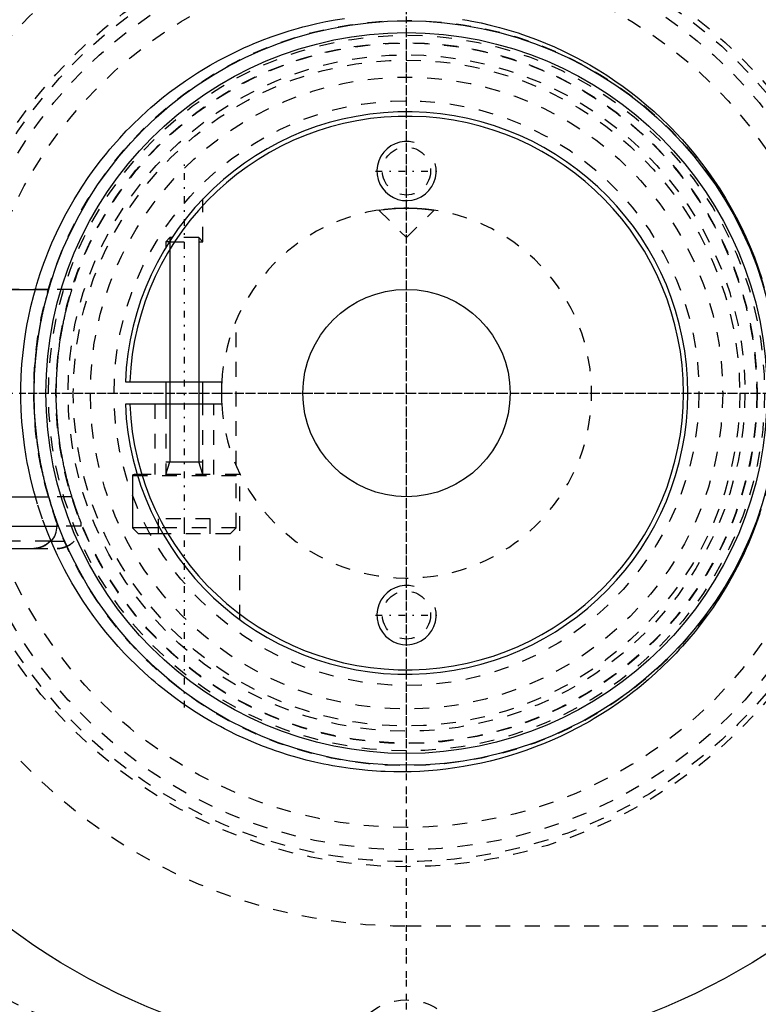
# Model space of a CAD drawing. Extents: x -906 to 181, y -120 to 120.
# Tile 3 of 16: x -876 to -826, y -41 to 25. Entities that reach past the tile are written whole.
import ezdxf

# ---------------------------------------------------------------- set-up
doc = ezdxf.new("R2010")
doc.units = 0
doc.linetypes.add('CENTER', pattern=[1.5, 0.45, -0.5, 0.05, -0.5])
doc.linetypes.add('DASHED', pattern=[2, 1, -1])
for name, color, linetype in [('AM_0', 7, 'CONTINUOUS'), ('AM_10', 7, 'CONTINUOUS'), ('AM_3', 7, 'DASHED'), ('AM_7', 7, 'CENTER')]:
    doc.layers.add(name, color=color, linetype=linetype)

msp = doc.modelspace()

# ---------------------------------------------------------------- linework, layer by layer
at = {"layer": 'AM_0', "color": 7, "linetype": 'CONTINUOUS'}
for p, q in [((-865.974, 10.5), (-866.25, 10.224)), ((-866.25, 10.224), (-866.25, 9.846)), ((-866.015, 10.224), (-866.25, 10.224)), ((-865.836, 10.5), (-865.974, 10.5)), ((-883.65, 7), (-874.156, 7)), ((-868.985, 0.75), (-862.477, 0.75)), ((-866.25, 0.75), (-866.25, -0.75)), ((-863.75, -0.75), (-863.75, 0.75)), ((-862.477, -0.75), (-868.985, -0.75)), ((-868.5, -5.6), (-868.5, -9.1)), ((-868.156, -5.6), (-868.5, -5.6)), ((-868.187, -5.5), (-868.4, -5.5)), ((-884.1, -7), (-874.156, -7)), ((-884.1, -9), (-873.6, -9)), ((-873.6, -9), (-873.6, -8.693)), ((-868.5, -9.1), (-868.1, -9.5)), ((-866.68, -9.1), (-868.5, -9.1)), ((-866.455, -9.5), (-868.1, -9.5)), ((-882.49, -10.5), (-875.172, -10.5)), ((-874.066, -10), (-873.982, -10))]:
    msp.add_line(p, q, dxfattribs=at)
for points in [[(-875.21, -10.5, 0), (-875.176, -10.5, 0), (-875.106, -10.497, 0), (-875.034, -10.49, 0), (-874.998, -10.486, 0), (-874.962, -10.48, 0), (-874.889, -10.467, 0), (-874.818, -10.451, 0), (-874.748, -10.431, 0), (-874.681, -10.409, 0), (-874.616, -10.384, 0), (-874.585, -10.371, 0), (-874.553, -10.357, 0), (-874.489, -10.325, 0), (-874.426, -10.29, 0), (-874.363, -10.252, 0), (-874.303, -10.211, 0), (-874.244, -10.167, 0), (-874.216, -10.144, 0), (-874.189, -10.121, 0), (-874.138, -10.074, 0), (-874.09, -10.026, 0), (-874.066, -10, 0)], [(-874.066, -10, 0), (-874.083, -10.018, 0), (-874.117, -10.054, 0), (-874.153, -10.088, 0), (-874.171, -10.105, 0), (-874.19, -10.122, 0), (-874.229, -10.155, 0), (-874.27, -10.187, 0), (-874.313, -10.218, 0), (-874.357, -10.248, 0), (-874.401, -10.276, 0), (-874.424, -10.289, 0), (-874.447, -10.302, 0), (-874.492, -10.327, 0), (-874.538, -10.35, 0), (-874.584, -10.37, 0), (-874.629, -10.389, 0), (-874.675, -10.407, 0), (-874.699, -10.415, 0), (-874.723, -10.423, 0), (-874.773, -10.438, 0), (-874.823, -10.452, 0), (-874.849, -10.458, 0)]]:
    msp.add_polyline3d(points, dxfattribs=at)
for radius in [45, 25.15, 24.35, 7]:
    msp.add_circle((-850, 0), radius, dxfattribs=at)
for centre, radius, start, end in [((-850, 0), 55.5, 97.25319, 160.91684), ((-850, 0), 19, 182.26226, 177.73774), ((-850, 0), 18.7, 182.29858, 177.70142), ((-850, 0), 12.5, 176.56019, 183.43981), ((-868.4, -5.6), 0.1, 90, 180), ((-875.1, -9), 1.5, 318.18969, 0), ((-850, 0), 55.5, 199.08316, 262.74681)]:
    msp.add_arc(centre, radius, start, end, dxfattribs=at)
at = {"layer": 'AM_10', "color": 7, "linetype": 'CONTINUOUS'}
for p, q in [((-865.974, 10.5), (-865.974, -4.65)), ((-864.026, 10.5), (-864.026, -4.65)), ((-866.25, -5.5), (-865.974, -4.65)), ((-866.25, -4.65), (-863.75, -4.65)), ((-863.75, -5.5), (-864.026, -4.65))]:
    msp.add_line(p, q, dxfattribs=at)
for centre in [(-850, 15), (-850, -15)]:
    msp.add_arc(centre, 2, 75, 15, dxfattribs=at)
at = {"layer": 'AM_3', "color": 6, "linetype": 'DASHED'}
for p, q in [((-863.75, 10.224), (-863.75, 13.112)), ((-851.861, 12.361), (-851.587, 12.399)), ((-851.861, 12.361), (-850, 10.5)), ((-850.462, 12.491), (-850.277, 12.497)), ((-850.277, 12.497), (-850, 12.5)), ((-850, 10.5), (-848.139, 12.361)), ((-866.015, 10.224), (-863.75, 10.224)), ((-864.026, 10.5), (-865.836, 10.5)), ((-863.75, 10.224), (-864.026, 10.5)), ((-874.156, 7), (-883.65, 7)), ((-872.59, 7), (-874.156, 7)), ((-861.5, -4.899), (-861.5, 4.899)), ((-867, -0.75), (-867, -5.5)), ((-866.25, -0.75), (-866.25, -5.5)), ((-863.75, -5.5), (-863.75, -0.75)), ((-863, -5.5), (-863, -0.75)), ((-861.25, -5.5), (-868.187, -5.5)), ((-861.5, -5.6), (-868.156, -5.6)), ((-861.5, -9.1), (-861.5, -5.6)), ((-861.25, -15.311), (-861.25, -5.5)), ((-872.59, -7), (-874.156, -7)), ((-866.75, -9.5), (-866.75, -8.5)), ((-863.25, -8.5), (-866.75, -8.5)), ((-865, -9.5), (-865, -8.5)), ((-863.25, -9.5), (-863.25, -8.5)), ((-871.975, -9), (-873.6, -9)), ((-871.975, -9), (-871.975, -8.742)), ((-861.5, -9.1), (-866.68, -9.1)), ((-861.9, -9.5), (-861.5, -9.1)), ((-861.9, -9.5), (-866.455, -9.5)), ((-874.066, -10), (-883.634, -10)), ((-875.21, -10.5), (-875.172, -10.5)), ((-875.21, -10.5), (-873.581, -10.5)), ((-874.066, -10), (-872.357, -10)), ((-872.439, -10), (-872.466, -10.029)), ((-850, -36), (-751.327, -36))]:
    msp.add_line(p, q, dxfattribs=at)
for points in [[(-875.063, 7.001, 0), (-874.958, 7.36, 0), (-874.733, 8.072, 0), (-874.488, 8.776, 0), (-874.358, 9.124, 0), (-874.223, 9.469, 0), (-873.939, 10.152, 0), (-873.637, 10.824, 0), (-873.318, 11.483, 0), (-872.981, 12.129, 0), (-872.629, 12.761, 0), (-872.448, 13.072, 0), (-872.262, 13.378, 0), (-871.881, 13.98, 0), (-871.488, 14.566, 0), (-871.082, 15.134, 0), (-870.666, 15.686, 0), (-870.24, 16.219, 0), (-870.024, 16.479, 0), (-869.807, 16.734, 0), (-869.366, 17.23, 0), (-868.92, 17.708, 0), (-868.692, 17.942, 0), (-868.462, 18.173, 0), (-867.992, 18.627, 0), (-867.51, 19.07, 0), (-867.264, 19.286, 0), (-867.016, 19.5, 0), (-866.511, 19.918, 0), (-865.995, 20.323, 0), (-865.468, 20.715, 0), (-864.932, 21.094, 0), (-864.386, 21.458, 0), (-864.11, 21.635, 0), (-863.832, 21.808, 0), (-863.269, 22.144, 0), (-862.698, 22.465, 0), (-862.12, 22.771, 0), (-861.535, 23.061, 0), (-860.944, 23.336, 0), (-860.647, 23.468, 0), (-860.348, 23.596, 0), (-859.746, 23.839, 0), (-859.14, 24.067, 0), (-858.529, 24.279, 0), (-857.916, 24.475, 0), (-857.299, 24.655, 0), (-856.99, 24.739, 0), (-856.68, 24.819, 0), (-856.06, 24.967, 0), (-855.438, 25.099, 0), (-854.816, 25.215, 0), (-854.195, 25.315, 0)], [(-846.218, 25.247, 0), (-845.906, 25.193, 0), (-845.593, 25.135, 0), (-844.967, 25.007, 0), (-844.341, 24.862, 0), (-843.715, 24.701, 0), (-843.09, 24.523, 0), (-842.467, 24.328, 0), (-842.157, 24.224, 0), (-841.847, 24.117, 0), (-841.23, 23.888, 0), (-840.616, 23.644, 0), (-840.007, 23.382, 0), (-839.404, 23.104, 0), (-838.806, 22.81, 0), (-838.509, 22.656, 0), (-838.214, 22.499, 0), (-837.63, 22.172, 0), (-837.053, 21.83, 0), (-836.484, 21.472, 0), (-835.925, 21.099, 0), (-835.375, 20.711, 0), (-835.104, 20.511, 0), (-834.835, 20.308, 0), (-834.306, 19.891, 0), (-833.788, 19.461, 0), (-833.282, 19.017, 0), (-832.788, 18.561, 0), (-832.307, 18.092, 0), (-832.071, 17.854, 0), (-831.839, 17.612, 0), (-831.385, 17.121, 0), (-830.939, 16.613, 0), (-830.5, 16.085, 0), (-830.07, 15.538, 0), (-829.65, 14.973, 0), (-829.444, 14.683, 0), (-829.242, 14.39, 0), (-828.845, 13.789, 0), (-828.463, 13.172, 0), (-828.277, 12.858, 0), (-828.095, 12.54, 0), (-827.743, 11.892, 0), (-827.408, 11.231, 0), (-827.247, 10.895, 0), (-827.09, 10.557, 0), (-826.791, 9.87, 0), (-826.512, 9.173, 0), (-826.252, 8.466, 0), (-826.012, 7.749, 0)], [(-851.587, 12.399, 0), (-851.567, 12.401, 0), (-851.523, 12.407, 0), (-851.477, 12.412, 0), (-851.453, 12.415, 0), (-851.428, 12.418, 0), (-851.378, 12.424, 0), (-851.326, 12.429, 0), (-851.271, 12.435, 0), (-851.213, 12.441, 0), (-851.151, 12.447, 0), (-851.12, 12.45, 0), (-851.088, 12.453, 0), (-851.021, 12.458, 0), (-850.953, 12.464, 0), (-850.882, 12.469, 0), (-850.809, 12.474, 0), (-850.734, 12.478, 0), (-850.696, 12.481, 0), (-850.658, 12.483, 0), (-850.58, 12.487, 0), (-850.501, 12.49, 0), (-850.462, 12.491, 0)], [(-850, 12.5, 0), (-849.986, 12.5, 0), (-849.959, 12.5, 0), (-849.932, 12.5, 0), (-849.919, 12.5, 0), (-849.905, 12.5, 0), (-849.878, 12.499, 0), (-849.85, 12.499, 0), (-849.823, 12.499, 0), (-849.795, 12.498, 0), (-849.768, 12.498, 0), (-849.754, 12.498, 0), (-849.74, 12.497, 0), (-849.713, 12.497, 0), (-849.685, 12.496, 0), (-849.658, 12.495, 0), (-849.63, 12.495, 0), (-849.603, 12.494, 0), (-849.589, 12.493, 0), (-849.576, 12.493, 0), (-849.548, 12.492, 0), (-849.521, 12.491, 0), (-849.507, 12.49, 0), (-849.494, 12.49, 0), (-849.467, 12.489, 0), (-849.44, 12.487, 0), (-849.427, 12.487, 0), (-849.413, 12.486, 0), (-849.387, 12.485, 0), (-849.36, 12.484, 0), (-849.334, 12.482, 0), (-849.307, 12.481, 0), (-849.281, 12.479, 0), (-849.269, 12.479, 0), (-849.256, 12.478, 0), (-849.23, 12.476, 0), (-849.205, 12.475, 0), (-849.179, 12.473, 0), (-849.154, 12.471, 0), (-849.129, 12.47, 0), (-849.117, 12.469, 0), (-849.105, 12.468, 0), (-849.081, 12.466, 0), (-849.056, 12.464, 0), (-849.033, 12.463, 0), (-849.009, 12.461, 0), (-848.986, 12.459, 0), (-848.974, 12.458, 0), (-848.963, 12.457, 0), (-848.94, 12.455, 0), (-848.918, 12.453, 0), (-848.895, 12.451, 0), (-848.874, 12.449, 0), (-848.852, 12.447, 0), (-848.842, 12.446, 0), (-848.831, 12.445, 0), (-848.81, 12.443, 0), (-848.79, 12.441, 0), (-848.769, 12.439, 0), (-848.75, 12.437, 0), (-848.73, 12.435, 0), (-848.72, 12.434, 0), (-848.711, 12.433, 0), (-848.692, 12.431, 0), (-848.674, 12.429, 0), (-848.665, 12.428, 0), (-848.656, 12.427, 0), (-848.638, 12.426, 0), (-848.62, 12.424, 0), (-848.611, 12.423, 0), (-848.603, 12.422, 0), (-848.586, 12.42, 0), (-848.569, 12.418, 0), (-848.552, 12.416, 0), (-848.535, 12.414, 0), (-848.519, 12.412, 0), (-848.511, 12.411, 0), (-848.503, 12.41, 0), (-848.488, 12.408, 0), (-848.472, 12.406, 0), (-848.457, 12.404, 0), (-848.442, 12.403, 0), (-848.428, 12.401, 0), (-848.421, 12.4, 0), (-848.414, 12.399, 0), (-848.4, 12.397, 0), (-848.386, 12.395, 0), (-848.373, 12.394, 0), (-848.36, 12.392, 0), (-848.347, 12.39, 0), (-848.341, 12.389, 0), (-848.335, 12.389, 0), (-848.323, 12.387, 0), (-848.312, 12.385, 0), (-848.3, 12.384, 0), (-848.29, 12.382, 0), (-848.279, 12.381, 0), (-848.274, 12.38, 0), (-848.269, 12.38, 0), (-848.259, 12.378, 0), (-848.25, 12.377, 0), (-848.241, 12.376, 0), (-848.232, 12.374, 0), (-848.224, 12.373, 0), (-848.22, 12.373, 0), (-848.216, 12.372, 0), (-848.209, 12.371, 0), (-848.202, 12.37, 0), (-848.198, 12.369, 0), (-848.195, 12.369, 0), (-848.189, 12.368, 0), (-848.183, 12.367, 0), (-848.18, 12.367, 0), (-848.177, 12.366, 0), (-848.172, 12.366, 0), (-848.167, 12.365, 0), (-848.163, 12.364, 0), (-848.159, 12.364, 0), (-848.155, 12.363, 0), (-848.154, 12.363, 0), (-848.152, 12.363, 0), (-848.149, 12.362, 0), (-848.147, 12.362, 0), (-848.145, 12.362, 0), (-848.143, 12.361, 0), (-848.141, 12.361, 0), (-848.141, 12.361, 0), (-848.14, 12.361, 0), (-848.14, 12.361, 0), (-848.139, 12.361, 0), (-848.139, 12.361, 0)], [(-875.063, -7.001, 0), (-875.169, -6.619, 0), (-875.362, -5.85, 0), (-875.532, -5.075, 0), (-875.607, -4.686, 0), (-875.677, -4.296, 0), (-875.798, -3.514, 0), (-875.894, -2.731, 0), (-875.966, -1.947, 0), (-876.014, -1.166, 0), (-876.038, -0.387, 0), (-876.041, 0, 0), (-876.038, 0.387, 0), (-876.014, 1.166, 0), (-875.966, 1.947, 0), (-875.894, 2.731, 0), (-875.798, 3.514, 0), (-875.677, 4.296, 0), (-875.607, 4.686, 0), (-875.532, 5.075, 0), (-875.362, 5.85, 0), (-875.169, 6.619, 0), (-875.063, 7.001, 0)], [(-874.156, -7, 0), (-874.169, -6.957, 0), (-874.195, -6.866, 0), (-874.221, -6.772, 0), (-874.234, -6.724, 0), (-874.248, -6.676, 0), (-874.275, -6.576, 0), (-874.303, -6.474, 0), (-874.33, -6.369, 0), (-874.358, -6.261, 0), (-874.386, -6.152, 0), (-874.4, -6.096, 0), (-874.414, -6.04, 0), (-874.442, -5.926, 0), (-874.47, -5.81, 0), (-874.497, -5.692, 0), (-874.525, -5.573, 0), (-874.552, -5.452, 0), (-874.565, -5.391, 0), (-874.579, -5.329, 0), (-874.606, -5.205, 0), (-874.632, -5.079, 0), (-874.645, -5.015, 0), (-874.658, -4.951, 0), (-874.683, -4.823, 0), (-874.708, -4.693, 0), (-874.721, -4.627, 0), (-874.733, -4.561, 0), (-874.757, -4.429, 0), (-874.781, -4.295, 0), (-874.803, -4.16, 0), (-874.826, -4.025, 0), (-874.848, -3.888, 0), (-874.858, -3.819, 0), (-874.869, -3.75, 0), (-874.889, -3.611, 0), (-874.909, -3.472, 0), (-874.973, -2.979, 0), (-875.06, -2.123, 0), (-875.118, -1.263, 0), (-875.147, -0.415, 0), (-875.15, 0, 0), (-875.147, 0.415, 0), (-875.118, 1.263, 0), (-875.06, 2.123, 0), (-874.973, 2.979, 0), (-874.909, 3.472, 0), (-874.889, 3.611, 0), (-874.869, 3.75, 0), (-874.858, 3.819, 0), (-874.848, 3.888, 0), (-874.826, 4.025, 0), (-874.803, 4.16, 0), (-874.781, 4.295, 0), (-874.757, 4.429, 0), (-874.733, 4.561, 0), (-874.721, 4.627, 0), (-874.708, 4.693, 0), (-874.683, 4.823, 0), (-874.658, 4.951, 0), (-874.645, 5.015, 0), (-874.632, 5.079, 0), (-874.606, 5.205, 0), (-874.579, 5.329, 0), (-874.565, 5.391, 0), (-874.552, 5.452, 0), (-874.525, 5.573, 0), (-874.497, 5.692, 0), (-874.47, 5.81, 0), (-874.442, 5.926, 0), (-874.414, 6.04, 0), (-874.4, 6.096, 0), (-874.386, 6.152, 0), (-874.358, 6.261, 0), (-874.33, 6.369, 0), (-874.303, 6.474, 0), (-874.275, 6.576, 0), (-874.248, 6.676, 0), (-874.234, 6.724, 0), (-874.221, 6.772, 0), (-874.195, 6.866, 0), (-874.169, 6.957, 0), (-874.156, 7, 0)], [(-872.59, -7, 0), (-872.592, -6.995, 0), (-872.595, -6.985, 0), (-872.598, -6.975, 0), (-872.6, -6.97, 0), (-872.601, -6.965, 0), (-872.605, -6.954, 0), (-872.608, -6.943, 0), (-872.612, -6.931, 0), (-872.615, -6.92, 0), (-872.619, -6.908, 0), (-872.621, -6.902, 0), (-872.622, -6.895, 0), (-872.626, -6.883, 0), (-872.63, -6.87, 0), (-872.644, -6.824, 0), (-872.657, -6.782, 0), (-872.67, -6.738, 0), (-872.697, -6.646, 0), (-872.725, -6.55, 0), (-872.753, -6.452, 0), (-872.782, -6.35, 0), (-872.811, -6.245, 0), (-872.825, -6.192, 0), (-872.84, -6.138, 0), (-872.869, -6.027, 0), (-872.899, -5.914, 0), (-872.928, -5.799, 0), (-872.957, -5.682, 0), (-872.987, -5.562, 0), (-873.001, -5.502, 0), (-873.016, -5.441, 0), (-873.044, -5.317, 0), (-873.073, -5.192, 0), (-873.087, -5.129, 0), (-873.101, -5.065, 0), (-873.129, -4.936, 0), (-873.157, -4.806, 0), (-873.17, -4.74, 0), (-873.184, -4.674, 0), (-873.21, -4.54, 0), (-873.236, -4.405, 0), (-873.261, -4.269, 0), (-873.286, -4.132, 0), (-873.31, -3.993, 0), (-873.322, -3.923, 0), (-873.334, -3.853, 0), (-873.357, -3.712, 0), (-873.379, -3.57, 0), (-873.4, -3.428, 0), (-873.421, -3.284, 0), (-873.441, -3.139, 0), (-873.45, -3.067, 0), (-873.46, -2.994, 0), (-873.478, -2.849, 0), (-873.495, -2.702, 0), (-873.549, -2.188, 0), (-873.614, -1.303, 0), (-873.646, -0.428, 0), (-873.65, 0, 0), (-873.646, 0.428, 0), (-873.614, 1.303, 0), (-873.549, 2.188, 0), (-873.495, 2.702, 0), (-873.478, 2.849, 0), (-873.46, 2.994, 0), (-873.45, 3.067, 0), (-873.441, 3.139, 0), (-873.421, 3.284, 0), (-873.4, 3.428, 0), (-873.379, 3.57, 0), (-873.357, 3.712, 0), (-873.334, 3.853, 0), (-873.322, 3.923, 0), (-873.31, 3.993, 0), (-873.286, 4.132, 0), (-873.261, 4.269, 0), (-873.236, 4.405, 0), (-873.21, 4.54, 0), (-873.184, 4.674, 0), (-873.17, 4.74, 0), (-873.157, 4.806, 0), (-873.129, 4.936, 0), (-873.101, 5.065, 0), (-873.087, 5.129, 0), (-873.073, 5.192, 0), (-873.044, 5.317, 0), (-873.016, 5.441, 0), (-873.001, 5.502, 0), (-872.987, 5.562, 0), (-872.957, 5.682, 0), (-872.928, 5.799, 0), (-872.899, 5.914, 0), (-872.869, 6.027, 0), (-872.84, 6.138, 0), (-872.825, 6.192, 0), (-872.811, 6.245, 0), (-872.782, 6.35, 0), (-872.753, 6.452, 0), (-872.725, 6.55, 0), (-872.697, 6.646, 0), (-872.67, 6.738, 0), (-872.657, 6.782, 0), (-872.644, 6.824, 0), (-872.63, 6.87, 0), (-872.626, 6.883, 0), (-872.622, 6.895, 0), (-872.621, 6.902, 0), (-872.619, 6.908, 0), (-872.615, 6.92, 0), (-872.612, 6.931, 0), (-872.608, 6.943, 0), (-872.605, 6.954, 0), (-872.601, 6.965, 0), (-872.6, 6.97, 0), (-872.598, 6.975, 0), (-872.595, 6.985, 0), (-872.592, 6.995, 0), (-872.59, 7, 0)], [(-874.003, -10.003, 0), (-874.204, -9.516, 0), (-874.578, -8.524, 0), (-874.912, -7.513, 0), (-875.063, -7.001, 0)], [(-873.6, -8.693, 0), (-873.6, -8.693, 0), (-873.6, -8.692, 0), (-873.6, -8.691, 0), (-873.601, -8.691, 0), (-873.601, -8.69, 0), (-873.601, -8.689, 0), (-873.602, -8.687, 0), (-873.603, -8.684, 0), (-873.604, -8.681, 0), (-873.605, -8.678, 0), (-873.606, -8.676, 0), (-873.607, -8.675, 0), (-873.608, -8.671, 0), (-873.61, -8.666, 0), (-873.612, -8.661, 0), (-873.614, -8.656, 0), (-873.616, -8.65, 0), (-873.617, -8.647, 0), (-873.618, -8.644, 0), (-873.62, -8.637, 0), (-873.623, -8.63, 0), (-873.624, -8.627, 0), (-873.626, -8.623, 0), (-873.628, -8.615, 0), (-873.631, -8.607, 0), (-873.633, -8.603, 0), (-873.635, -8.598, 0), (-873.638, -8.589, 0), (-873.641, -8.58, 0), (-873.645, -8.57, 0), (-873.648, -8.56, 0), (-873.652, -8.55, 0), (-873.654, -8.545, 0), (-873.656, -8.539, 0), (-873.66, -8.528, 0), (-873.664, -8.517, 0), (-873.668, -8.505, 0), (-873.673, -8.493, 0), (-873.677, -8.48, 0), (-873.679, -8.474, 0), (-873.682, -8.468, 0), (-873.686, -8.455, 0), (-873.691, -8.441, 0), (-873.708, -8.393, 0), (-873.74, -8.304, 0), (-873.772, -8.21, 0), (-873.789, -8.16, 0), (-873.807, -8.108, 0), (-873.844, -8, 0), (-873.882, -7.884, 0), (-873.923, -7.761, 0), (-873.964, -7.633, 0), (-874.006, -7.499, 0), (-874.027, -7.431, 0), (-874.049, -7.361, 0), (-874.092, -7.219, 0), (-874.135, -7.074, 0), (-874.156, -7, 0)], [(-871.975, -8.742, 0), (-871.975, -8.742, 0), (-871.975, -8.742, 0), (-871.975, -8.741, 0), (-871.976, -8.74, 0), (-871.976, -8.74, 0), (-871.977, -8.738, 0), (-871.977, -8.736, 0), (-871.978, -8.734, 0), (-871.979, -8.731, 0), (-871.981, -8.728, 0), (-871.981, -8.726, 0), (-871.982, -8.724, 0), (-871.984, -8.72, 0), (-871.986, -8.715, 0), (-871.988, -8.71, 0), (-871.99, -8.705, 0), (-871.992, -8.699, 0), (-871.993, -8.696, 0), (-871.994, -8.693, 0), (-871.997, -8.686, 0), (-872, -8.679, 0), (-872.001, -8.676, 0), (-872.003, -8.672, 0), (-872.006, -8.664, 0), (-872.009, -8.656, 0), (-872.011, -8.652, 0), (-872.012, -8.647, 0), (-872.016, -8.638, 0), (-872.02, -8.629, 0), (-872.024, -8.619, 0), (-872.027, -8.609, 0), (-872.032, -8.598, 0), (-872.034, -8.593, 0), (-872.036, -8.587, 0), (-872.04, -8.576, 0), (-872.045, -8.565, 0), (-872.049, -8.553, 0), (-872.054, -8.54, 0), (-872.059, -8.528, 0), (-872.061, -8.521, 0), (-872.064, -8.515, 0), (-872.069, -8.502, 0), (-872.074, -8.488, 0), (-872.093, -8.439, 0), (-872.127, -8.348, 0), (-872.164, -8.252, 0), (-872.183, -8.201, 0), (-872.202, -8.148, 0), (-872.243, -8.036, 0), (-872.286, -7.917, 0), (-872.33, -7.79, 0), (-872.376, -7.658, 0), (-872.423, -7.519, 0), (-872.446, -7.448, 0), (-872.47, -7.376, 0), (-872.518, -7.228, 0), (-872.566, -7.077, 0), (-872.59, -7, 0)], [(-826.14, -8.14, 0), (-826.38, -8.824, 0), (-826.639, -9.499, 0), (-826.916, -10.164, 0), (-827.061, -10.492, 0), (-827.21, -10.818, 0), (-827.522, -11.461, 0), (-827.849, -12.092, 0), (-828.018, -12.403, 0), (-828.191, -12.71, 0), (-828.548, -13.314, 0), (-828.919, -13.903, 0), (-829.108, -14.192, 0), (-829.301, -14.477, 0), (-829.695, -15.035, 0), (-830.099, -15.576, 0), (-830.513, -16.101, 0), (-830.934, -16.607, 0), (-831.362, -17.096, 0), (-831.578, -17.334, 0), (-831.797, -17.569, 0), (-832.245, -18.031, 0), (-832.705, -18.482, 0), (-833.177, -18.923, 0), (-833.661, -19.352, 0), (-834.155, -19.769, 0), (-834.406, -19.972, 0), (-834.66, -20.173, 0), (-835.175, -20.564, 0), (-835.7, -20.943, 0), (-836.233, -21.307, 0), (-836.775, -21.658, 0), (-837.325, -21.994, 0), (-837.603, -22.157, 0), (-837.883, -22.316, 0), (-838.447, -22.624, 0), (-839.017, -22.916, 0), (-839.594, -23.194, 0), (-840.175, -23.456, 0), (-840.761, -23.703, 0), (-841.055, -23.821, 0), (-841.351, -23.935, 0), (-841.944, -24.151, 0), (-842.54, -24.352, 0), (-843.139, -24.537, 0), (-843.739, -24.707, 0), (-844.34, -24.862, 0), (-844.641, -24.933, 0), (-844.942, -25.001, 0), (-845.543, -25.125, 0), (-846.143, -25.234, 0), (-846.443, -25.283, 0), (-846.742, -25.328, 0), (-847.338, -25.408, 0), (-847.932, -25.473, 0), (-848.228, -25.5, 0), (-848.523, -25.523, 0), (-849.109, -25.56, 0), (-849.69, -25.584, 0), (-850.267, -25.594, 0), (-850.848, -25.591, 0), (-851.432, -25.574, 0), (-851.726, -25.561, 0), (-852.02, -25.544, 0), (-852.611, -25.501, 0), (-853.205, -25.443, 0), (-853.8, -25.371, 0), (-854.396, -25.285, 0), (-854.993, -25.184, 0), (-855.292, -25.128, 0), (-855.591, -25.068, 0), (-856.187, -24.938, 0), (-856.783, -24.793, 0), (-857.377, -24.633, 0), (-857.969, -24.459, 0), (-858.558, -24.27, 0), (-858.852, -24.169, 0), (-859.144, -24.066, 0), (-859.727, -23.847, 0), (-860.305, -23.614, 0), (-860.878, -23.366, 0), (-861.447, -23.104, 0), (-862.009, -22.827, 0), (-862.288, -22.684, 0), (-862.566, -22.537, 0), (-863.116, -22.232, 0), (-863.658, -21.914, 0), (-864.194, -21.582, 0), (-864.721, -21.237, 0), (-865.24, -20.879, 0), (-865.496, -20.695, 0), (-865.749, -20.509, 0), (-866.25, -20.126, 0), (-866.741, -19.73, 0), (-866.982, -19.529, 0), (-867.221, -19.324, 0), (-867.691, -18.906, 0), (-868.15, -18.477, 0), (-868.375, -18.258, 0), (-868.598, -18.037, 0), (-869.034, -17.588, 0), (-869.461, -17.125, 0), (-869.883, -16.645, 0), (-870.299, -16.148, 0), (-870.706, -15.634, 0), (-870.907, -15.37, 0), (-871.105, -15.103, 0), (-871.494, -14.556, 0), (-871.872, -13.994, 0), (-872.239, -13.416, 0), (-872.592, -12.825, 0), (-872.932, -12.22, 0), (-873.097, -11.912, 0), (-873.258, -11.601, 0), (-873.568, -10.971, 0), (-873.862, -10.328, 0), (-874.003, -10.003, 0)], [(-874.849, -10.458, 0), (-874.858, -10.46, 0), (-874.876, -10.464, 0), (-874.894, -10.468, 0), (-874.903, -10.47, 0), (-874.912, -10.472, 0), (-874.93, -10.475, 0), (-874.948, -10.478, 0), (-875.012, -10.488, 0), (-875.119, -10.497, 0), (-875.172, -10.5, 0)], [(-874.849, -10.458, 0), (-874.858, -10.46, 0), (-874.876, -10.464, 0), (-874.894, -10.468, 0), (-874.903, -10.47, 0), (-874.912, -10.472, 0), (-874.93, -10.475, 0), (-874.948, -10.478, 0), (-875.012, -10.488, 0), (-875.119, -10.497, 0), (-875.172, -10.5, 0)], [(-874.337, -10.234, 0), (-874.35, -10.243, 0), (-874.377, -10.261, 0), (-874.404, -10.278, 0), (-874.418, -10.286, 0), (-874.432, -10.294, 0), (-874.46, -10.309, 0), (-874.487, -10.324, 0), (-874.515, -10.339, 0), (-874.543, -10.352, 0), (-874.571, -10.365, 0), (-874.585, -10.371, 0), (-874.599, -10.377, 0), (-874.626, -10.388, 0), (-874.654, -10.399, 0), (-874.683, -10.409, 0), (-874.712, -10.419, 0), (-874.742, -10.429, 0), (-874.757, -10.434, 0), (-874.772, -10.438, 0), (-874.802, -10.447, 0), (-874.833, -10.455, 0), (-874.849, -10.458, 0)], [(-874.066, -10, 0), (-874.073, -10.007, 0), (-874.086, -10.022, 0), (-874.099, -10.036, 0), (-874.106, -10.043, 0), (-874.113, -10.049, 0), (-874.126, -10.063, 0), (-874.14, -10.076, 0), (-874.154, -10.089, 0), (-874.169, -10.103, 0), (-874.183, -10.116, 0), (-874.191, -10.122, 0), (-874.199, -10.129, 0), (-874.214, -10.142, 0), (-874.229, -10.155, 0), (-874.245, -10.167, 0), (-874.261, -10.18, 0), (-874.278, -10.192, 0), (-874.286, -10.199, 0), (-874.294, -10.205, 0), (-874.311, -10.217, 0), (-874.328, -10.228, 0), (-874.337, -10.234, 0)], [(-873.581, -10.5, 0), (-873.563, -10.5, 0), (-873.526, -10.499, 0), (-873.489, -10.497, 0), (-873.47, -10.496, 0), (-873.451, -10.495, 0), (-873.413, -10.491, 0), (-873.375, -10.486, 0), (-873.336, -10.481, 0), (-873.298, -10.474, 0), (-873.259, -10.467, 0), (-873.24, -10.463, 0), (-873.221, -10.458, 0), (-873.183, -10.449, 0), (-873.146, -10.439, 0), (-873.109, -10.428, 0), (-873.073, -10.416, 0), (-873.038, -10.403, 0), (-873.021, -10.397, 0), (-873.004, -10.39, 0), (-872.971, -10.377, 0), (-872.937, -10.362, 0), (-872.92, -10.354, 0)], [(-873.302, -10.475, 0), (-873.349, -10.483, 0), (-873.444, -10.494, 0), (-873.536, -10.499, 0), (-873.581, -10.5, 0)], [(-872.92, -10.354, 0), (-872.93, -10.359, 0), (-872.95, -10.368, 0), (-872.97, -10.376, 0), (-872.98, -10.38, 0), (-872.989, -10.384, 0), (-873.009, -10.392, 0), (-873.029, -10.4, 0), (-873.05, -10.408, 0), (-873.07, -10.415, 0), (-873.092, -10.422, 0), (-873.102, -10.425, 0), (-873.113, -10.429, 0), (-873.134, -10.435, 0), (-873.156, -10.442, 0), (-873.178, -10.448, 0), (-873.2, -10.453, 0), (-873.223, -10.459, 0), (-873.234, -10.461, 0), (-873.245, -10.464, 0), (-873.268, -10.469, 0), (-873.29, -10.473, 0), (-873.302, -10.475, 0)], [(-872.92, -10.354, 0), (-872.905, -10.347, 0), (-872.875, -10.332, 0), (-872.846, -10.317, 0), (-872.831, -10.309, 0), (-872.816, -10.3, 0), (-872.786, -10.283, 0), (-872.757, -10.266, 0), (-872.728, -10.247, 0), (-872.7, -10.228, 0), (-872.672, -10.208, 0), (-872.658, -10.198, 0), (-872.644, -10.188, 0), (-872.617, -10.167, 0), (-872.591, -10.146, 0), (-872.566, -10.124, 0), (-872.541, -10.102, 0), (-872.517, -10.08, 0), (-872.506, -10.069, 0), (-872.494, -10.058, 0), (-872.472, -10.036, 0), (-872.45, -10.012, 0), (-872.439, -10, 0)], [(-872.642, -10.186, 0), (-872.649, -10.192, 0), (-872.664, -10.202, 0), (-872.679, -10.213, 0), (-872.686, -10.218, 0), (-872.693, -10.224, 0), (-872.709, -10.234, 0), (-872.724, -10.244, 0), (-872.739, -10.254, 0), (-872.755, -10.264, 0), (-872.77, -10.274, 0), (-872.778, -10.278, 0), (-872.786, -10.283, 0), (-872.801, -10.292, 0), (-872.817, -10.301, 0), (-872.873, -10.331, 0), (-872.92, -10.354, 0)], [(-872.466, -10.029, 0), (-872.493, -10.056, 0), (-872.549, -10.109, 0), (-872.61, -10.161, 0), (-872.642, -10.186, 0)]]:
    msp.add_polyline3d(points, dxfattribs=at)
for centre, radius in [((-850, 0), 32), ((-850, 0), 31.65), ((-850, 0), 30.85), ((-850, 0), 29.35), ((-850, 0), 25.175), ((-850, 0), 24.175), ((-850, 0), 23.675), ((-850, 0), 23.65), ((-850, 0), 22.85), ((-850, 0), 22.5), ((-850, 0), 21.35), ((-850, 0), 19.75), ((-850, 0), 19.75), ((-850, 15), 1.621), ((-850, -15), 1.621), ((-850, -45), 4)]:
    msp.add_circle(centre, radius, dxfattribs=at)
for centre, radius, start, end in [((-850, 0), 50, 90, 270), ((-850, 0), 36, 90, 270), ((-850, 0), 12.5, 183.43981, 180), ((-850, 0), 12.5, 176.56019, 180), ((-861.6, -5.6), 0.1, 0, 90), ((-871.558, -32.5), 10, 236.44268, 270)]:
    msp.add_arc(centre, radius, start, end, dxfattribs=at)
at = {"layer": 'AM_7', "color": 4, "linetype": 'CENTER'}
for p, q in [((-850, -52.5), (-850, 52.5)), ((-850, -47.25), (-850, 47.25)), ((-850, -33.233), (-850, 33.232)), ((-850, -25.384), (-850, 25.384)), ((-850, -24.832), (-850, 24.832)), ((-850, -20.737), (-850, 20.737)), ((-865, -21.25), (-865, 15.5)), ((-852.1, 15), (-847.9, 15)), ((-902.5, 0), (-797.5, 0)), ((-897.25, 0), (-802.75, 0)), ((-875.384, 0), (-824.616, 0)), ((-874.832, 0), (-825.168, 0)), ((-870.737, 0), (-829.263, 0)), ((-883.233, 0), (-816.767, 0)), ((-852.1, -15), (-847.9, -15))]:
    msp.add_line(p, q, dxfattribs=at)

doc.saveas('drawing.dxf')
